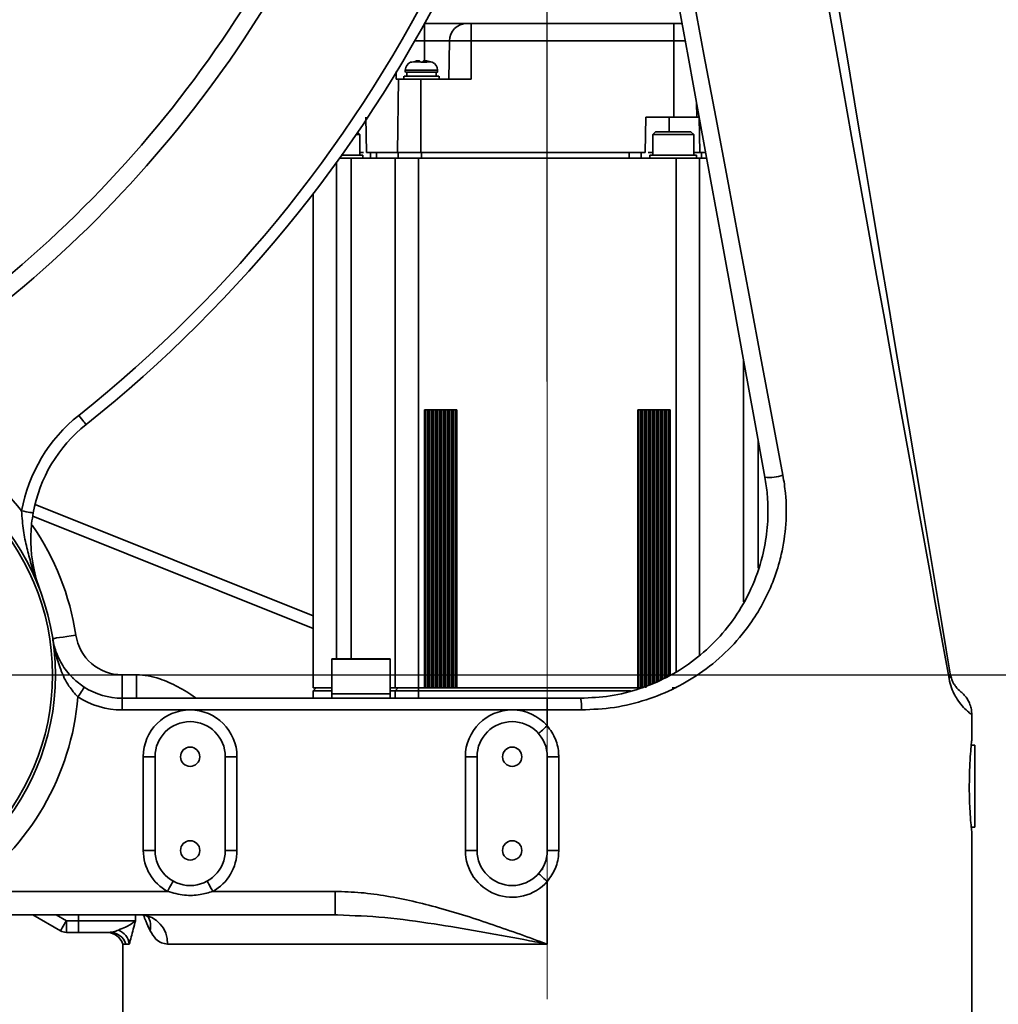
# Model space of a CAD drawing. Header units: millimetres. Extents: x 7702 to 16913, y -3294 to 4428.
# Tile 58 of 88: x 11272 to 11439, y 2780 to 2949. Entities that reach past the tile are written whole.
import ezdxf

# ---------------------------------------------------------------- set-up
doc = ezdxf.new("R2010")
doc.units = ezdxf.units.MM
doc.header["$LTSCALE"] = 6
doc.header["$PDSIZE"] = -1
doc.linetypes.add('CENTER', pattern=[50.8, 31.75, -6.35, 6.35, -6.35])
doc.linetypes.add('CENTERX2', pattern=[20.32, 12.7, -2.54, 2.54, -2.54])
doc.layers.add('中心线', color=4, linetype='CENTERX2', lineweight=20)
doc.layers.add('标注线', color=3, linetype='Continuous', lineweight=20)
doc.layers.add('细点划线', color=6, linetype='CENTER')
doc.dimstyles.new('ISO-25', dxfattribs={"dimtxt": 40, "dimasz": 30, "dimexe": 10, "dimexo": 0.625, "dimtad": 1, "dimtoh": 1, "dimdec": 1, "dimtxsty": 'Standard', "dimcen": 2.5, "dimclrd": 1, "dimclre": 1, "dimclrt": 4, "dimadec": 0, "dimazin": 0, "dimtfac": 1, "dimtdec": 1, "dimtmove": 0, "dimatfit": 3, "dimfxl": 1, "dimarcsym": 0})

# ---------------------------------------------------------------- blocks, each defined once
blk = doc.blocks.new('*D17')
at = {"layer": 'Defpoints', "color": 0, "transparency": 16777216}
for p in [(11362.09, 3164.74), (11362.09, 2886.14), (11236.94, 2847.87)]:
    blk.add_point(p, dxfattribs=at)
at = {"layer": '标注线', "color": 1, "lineweight": -2, "transparency": 16777216}
for p, q in [((11236.94, 2848.49), (11236.94, 3174.74)), ((11362.09, 2886.76), (11362.09, 3174.74)), ((11266.94, 3164.74), (11332.09, 3164.74)), ((11362.09, 3164.74), (11524.07, 3164.74))]:
    blk.add_line(p, q, dxfattribs=at)
at = {"layer": '标注线', "color": 1, "transparency": 16777216}
for points in [[(11266.94, 3169.74), (11266.94, 3159.74), (11236.94, 3164.74)], [(11332.09, 3169.74), (11332.09, 3159.74), (11362.09, 3164.74)]]:
    blk.add_solid(points, dxfattribs=at)
at = {"layer": '标注线', "color": 4, "transparency": 16777216, "insert": (11458.08, 3188.72), "char_height": 40, "attachment_point": 5}
blk.add_mtext('125,1', dxfattribs=at)
blk = doc.blocks.new('*D18')
at = {"layer": 'Defpoints', "color": 0, "transparency": 16777216}
for p in [(11265.97, 2836.65), (11574.61, 2836.65), (11404.26, 2719.4)]:
    blk.add_point(p, dxfattribs=at)
at = {"layer": '标注线', "color": 1, "lineweight": -2, "transparency": 16777216}
for p, q in [((11266.59, 2836.65), (11584.61, 2836.65)), ((11574.61, 2749.4), (11574.61, 2806.65)), ((11404.89, 2719.4), (11584.61, 2719.4))]:
    blk.add_line(p, q, dxfattribs=at)
at = {"layer": '标注线', "color": 1, "transparency": 16777216}
for points in [[(11569.61, 2806.65), (11579.61, 2806.65), (11574.61, 2836.65)], [(11569.61, 2749.4), (11579.61, 2749.4), (11574.61, 2719.4)]]:
    blk.add_solid(points, dxfattribs=at)
at = {"layer": '标注线', "color": 4, "transparency": 16777216, "insert": (11550.63, 2778.02), "char_height": 40, "attachment_point": 5, "rotation": 90}
blk.add_mtext('117,2', dxfattribs=at)

msp = doc.modelspace()

# ---------------------------------------------------------------- linework, layer by layer
at = {"color": 8, "linetype": 'Continuous', "lineweight": 35, "ltscale": 2}
for p, q in [((11341.09, 2944.94), (11341.09, 2947.86)), ((11341.09, 2944.94), (11339.46, 2944.94)), ((11341.09, 2941.54), (11341.09, 2944.94)), ((11385.65, 2944.94), (11383.69, 2944.94)), ((11340.92, 2941.33), (11340.92, 2941.52)), ((11341.28, 2941.52), (11341.28, 2941.32)), ((11341.29, 2941.52), (11341.29, 2941.32)), ((11340.59, 2939.94), (11337.84, 2939.94)), ((11382.89, 2931.9), (11382.89, 2929.4)), ((11326.09, 2839.4), (11326.09, 2924.18)), ((11328.59, 2924.9), (11328.59, 2839.4)), ((11384.09, 2924.9), (11384.09, 2837.23)), ((11395.59, 2890.44), (11395.59, 2849.09)), ((11378.72, 2881.9), (11378.72, 2834.64)), ((11379.07, 2834.79), (11379.07, 2881.9)), ((11379.41, 2881.9), (11379.41, 2834.94)), ((11379.59, 2835.01), (11379.59, 2881.9)), ((11379.76, 2835.08), (11379.76, 2881.9)), ((11380.1, 2881.9), (11380.1, 2835.23)), ((11380.28, 2835.3), (11380.28, 2881.9)), ((11380.45, 2835.37), (11380.45, 2881.9)), ((11380.79, 2881.9), (11380.79, 2835.52)), ((11380.97, 2881.9), (11380.97, 2835.59)), ((11381.14, 2835.66), (11381.14, 2881.9)), ((11381.48, 2881.9), (11381.48, 2835.81)), ((11381.66, 2881.9), (11381.66, 2835.88)), ((11381.83, 2835.95), (11381.83, 2881.9)), ((11382.17, 2881.9), (11382.17, 2836.1)), ((11382.35, 2881.9), (11382.35, 2836.17)), ((11382.52, 2836.26), (11382.52, 2881.9)), ((11382.86, 2881.9), (11382.86, 2836.47)), ((11383.04, 2836.58), (11383.04, 2881.9)), ((11398.09, 2876.73), (11398.09, 2854.84)), ((11322.09, 2844.55), (11274.21, 2863.77)), ((11328.75, 2839.3), (11325.27, 2839.3)), ((11335.27, 2839.3), (11328.75, 2839.3)), ((11340.09, 2832.65), (11340.09, 2833.9)), ((11361.26, 2803.4), (11361.26, 2803.6)), ((11278.22, 2795.65), (11279.95, 2794.65)), ((11282.05, 2794.65), (11282.05, 2795.65)), ((11291.75, 2795.65), (11291.75, 2794.65))]:
    msp.add_line(p, q, dxfattribs=at)
at = {"color": 7, "linetype": 'Continuous', "lineweight": 35, "ltscale": 2}
for p, q in [((11349.09, 2947.9), (11349.09, 2944.94)), ((11383.69, 2947.9), (11349.09, 2947.9)), ((11383.69, 2944.94), (11383.69, 2947.9)), ((11341.09, 2944.94), (11345.36, 2944.94)), ((11345.36, 2944.94), (11345.26, 2938.4)), ((11349.09, 2944.94), (11345.36, 2944.94)), ((11349.09, 2944.94), (11349.09, 2938.4)), ((11383.69, 2944.94), (11349.09, 2944.94)), ((11383.69, 2931.9), (11383.69, 2944.94)), ((11338.95, 2941.3), (11338.72, 2941.3)), ((11339.21, 2941.39), (11338.95, 2941.3)), ((11339.21, 2941.39), (11339.9, 2941.52)), ((11340.42, 2941.39), (11340.26, 2941.52)), ((11340.48, 2941.3), (11340.42, 2941.39)), ((11340.99, 2941.33), (11340.48, 2941.3)), ((11340.76, 2941.39), (11340.92, 2941.52)), ((11341.51, 2941.3), (11340.99, 2941.33)), ((11341.28, 2941.54), (11341.28, 2941.32)), ((11341.45, 2941.39), (11341.29, 2941.52)), ((11341.45, 2941.39), (11341.51, 2941.3)), ((11342.21, 2941.39), (11341.52, 2941.52)), ((11342.46, 2941.3), (11342.21, 2941.39)), ((11336.26, 2939.72), (11336.25, 2938.4)), ((11337.59, 2938.9), (11337.59, 2938.39)), ((11337.84, 2939.94), (11337.84, 2939.59)), ((11338.09, 2939.6), (11338.09, 2938.9)), ((11343.09, 2938.9), (11343.09, 2939.6)), ((11343.34, 2939.59), (11343.34, 2939.94)), ((11343.59, 2938.4), (11343.59, 2938.9)), ((11336.25, 2938.4), (11336.66, 2938.4)), ((11336.66, 2938.4), (11336.49, 2925.9)), ((11340.49, 2938.4), (11340.49, 2925.9)), ((11349.09, 2938.4), (11340.49, 2938.4)), ((11387.61, 2931.9), (11387.57, 2934.43)), ((11331.2, 2925.9), (11331.09, 2931.9)), ((11378.89, 2931.9), (11378.78, 2925.9)), ((11378.89, 2931.9), (11383.69, 2931.9)), ((11388.03, 2931.9), (11387.61, 2931.9)), ((11388.16, 2925.9), (11388.03, 2931.9)), ((11330.09, 2928.93), (11329.43, 2928.93)), ((11330.09, 2928.93), (11329.7, 2929.32)), ((11330.09, 2925.39), (11330.09, 2928.93)), ((11380.56, 2929.4), (11380.09, 2928.93)), ((11380.09, 2928.93), (11380.09, 2925.39)), ((11383.59, 2928.93), (11380.09, 2928.93)), ((11387.09, 2928.93), (11383.59, 2928.93)), ((11387.09, 2928.93), (11386.62, 2929.4)), ((11387.09, 2925.39), (11387.09, 2928.93)), ((11330.09, 2925.9), (11330.67, 2925.9)), ((11330.59, 2924.89), (11330.59, 2925.4)), ((11331.89, 2925.9), (11331.89, 2924.9)), ((11332.94, 2924.9), (11332.94, 2925.9)), ((11336.59, 2925.9), (11336.59, 2924.9)), ((11340.49, 2925.9), (11378.78, 2925.9)), ((11340.59, 2924.9), (11340.59, 2925.9)), ((11376.09, 2925.9), (11376.09, 2924.9)), ((11378.09, 2924.9), (11378.09, 2925.9)), ((11379.3, 2925.9), (11380.09, 2925.9)), ((11379.59, 2925.4), (11379.59, 2924.9)), ((11387.09, 2925.9), (11388.16, 2925.9)), ((11387.59, 2924.89), (11387.59, 2925.4)), ((11388.16, 2925.9), (11389.13, 2925.9)), ((11388.44, 2924.9), (11388.44, 2925.9)), ((11328.59, 2924.9), (11326.61, 2924.9)), ((11336.09, 2924.9), (11336.09, 2834.4)), ((11340.09, 2834.4), (11340.09, 2924.9)), ((11340.09, 2924.9), (11384.09, 2924.9)), ((11388.09, 2840.06), (11388.09, 2924.9)), ((11322.09, 2918.82), (11322.09, 2834.4)), ((11322.09, 2834.4), (11322.09, 2881.9)), ((11341.83, 2881.9), (11341.14, 2881.9)), ((11341.14, 2881.9), (11341.14, 2834.4)), ((11341.32, 2834.4), (11341.32, 2881.9)), ((11341.66, 2881.9), (11341.66, 2834.4)), ((11342.52, 2881.9), (11341.83, 2881.9)), ((11341.83, 2834.4), (11341.83, 2881.9)), ((11342.01, 2834.4), (11342.01, 2881.9)), ((11342.35, 2881.9), (11342.35, 2834.4)), ((11343.21, 2881.9), (11342.52, 2881.9)), ((11342.52, 2834.4), (11342.52, 2881.9)), ((11342.7, 2834.4), (11342.7, 2881.9)), ((11343.04, 2881.9), (11343.04, 2834.4)), ((11343.9, 2881.9), (11343.21, 2881.9)), ((11343.21, 2834.4), (11343.21, 2881.9)), ((11343.39, 2834.4), (11343.39, 2881.9)), ((11343.73, 2881.9), (11343.73, 2834.4)), ((11344.59, 2881.9), (11343.9, 2881.9)), ((11343.9, 2834.4), (11343.9, 2881.9)), ((11344.08, 2834.4), (11344.08, 2881.9)), ((11344.42, 2881.9), (11344.42, 2834.4)), ((11345.28, 2881.9), (11344.59, 2881.9)), ((11344.59, 2881.9), (11344.59, 2834.4)), ((11344.77, 2834.4), (11344.77, 2881.9)), ((11345.11, 2881.9), (11345.11, 2834.4)), ((11345.97, 2881.9), (11345.28, 2881.9)), ((11345.28, 2881.9), (11345.28, 2834.4)), ((11345.46, 2834.4), (11345.46, 2881.9)), ((11345.8, 2881.9), (11345.8, 2834.4)), ((11346.66, 2881.9), (11345.97, 2881.9)), ((11345.97, 2881.9), (11345.97, 2834.4)), ((11346.15, 2834.4), (11346.15, 2881.9)), ((11346.49, 2881.9), (11346.49, 2834.4)), ((11346.66, 2834.4), (11346.66, 2881.9)), ((11378.21, 2881.9), (11377.52, 2881.9)), ((11377.52, 2881.9), (11377.52, 2834.4)), ((11377.69, 2834.4), (11377.69, 2881.9)), ((11378.03, 2881.9), (11378.03, 2834.4)), ((11378.9, 2881.9), (11378.21, 2881.9)), ((11378.21, 2834.4), (11378.21, 2881.9)), ((11378.38, 2834.4), (11378.38, 2881.9)), ((11379.59, 2881.9), (11378.9, 2881.9)), ((11378.9, 2834.4), (11378.9, 2881.9)), ((11380.28, 2881.9), (11379.59, 2881.9)), ((11380.97, 2881.9), (11380.28, 2881.9)), ((11381.66, 2881.9), (11380.97, 2881.9)), ((11382.35, 2881.9), (11381.66, 2881.9)), ((11383.04, 2881.9), (11382.35, 2881.9)), ((11274.6, 2865.77), (11322.09, 2846.7)), ((11325.27, 2839.3), (11325.27, 2833.4)), ((11325.37, 2839.4), (11328.78, 2839.4)), ((11328.78, 2839.4), (11335.17, 2839.4)), ((11335.27, 2833.4), (11335.27, 2839.3)), ((11289.48, 2836.65), (11291.93, 2836.65)), ((11289.48, 2836.65), (11289.48, 2832.65)), ((11291.93, 2836.65), (11291.93, 2832.65)), ((11322.59, 2834.4), (11322.09, 2833.9)), ((11336.09, 2833.9), (11336.59, 2834.4)), ((11341.14, 2834.4), (11340.09, 2834.4)), ((11340.09, 2834.4), (11340.09, 2833.9)), ((11377.52, 2834.4), (11346.66, 2834.4)), ((11384.09, 2834.4), (11383.39, 2834.4)), ((11288.17, 2832.72), (11288.19, 2832.72)), ((11289.48, 2832.65), (11362.09, 2832.65)), ((11289.48, 2832.65), (11289.48, 2830.65)), ((11322.09, 2833.9), (11325.27, 2833.9)), ((11322.09, 2833.9), (11322.09, 2832.65)), ((11325.27, 2833.4), (11325.27, 2832.65)), ((11325.27, 2833.4), (11335.27, 2833.4)), ((11336.09, 2833.9), (11335.27, 2833.9)), ((11335.27, 2832.65), (11335.27, 2833.4)), ((11336.09, 2833.9), (11336.09, 2832.65)), ((11336.09, 2833.9), (11340.09, 2833.9)), ((11340.09, 2833.9), (11376.29, 2833.9)), ((11362.09, 2832.65), (11367.77, 2832.65)), ((11362.09, 2832.65), (11362.09, 2830.65)), ((11301.09, 2830.65), (11289.48, 2830.65)), ((11356.09, 2830.65), (11301.09, 2830.65)), ((11362.09, 2830.65), (11356.09, 2830.65)), ((11362.09, 2830.65), (11362.09, 2827.94)), ((11367.93, 2830.65), (11362.09, 2830.65)), ((11434.59, 2825.55), (11434.59, 2829.92)), ((11435.09, 2824.65), (11434.49, 2824.65)), ((11435.09, 2824.65), (11435.09, 2810.65)), ((11293.09, 2822.65), (11295.09, 2822.65)), ((11293.09, 2806.65), (11293.09, 2822.65)), ((11295.09, 2822.65), (11295.09, 2806.65)), ((11307.09, 2806.65), (11307.09, 2822.65)), ((11309.09, 2822.65), (11307.09, 2822.65)), ((11309.09, 2822.65), (11309.09, 2806.65)), ((11348.09, 2822.65), (11350.09, 2822.65)), ((11348.09, 2806.65), (11348.09, 2822.65)), ((11350.09, 2822.65), (11350.09, 2806.65)), ((11362.09, 2806.65), (11362.09, 2822.65)), ((11364.04, 2822.65), (11362.09, 2822.65)), ((11364.04, 2822.65), (11364.04, 2806.65)), ((11434.49, 2810.65), (11435.09, 2810.65)), ((11434.59, 2774.65), (11434.59, 2809.65)), ((11293.09, 2806.65), (11295.09, 2806.65)), ((11307.09, 2806.65), (11309.09, 2806.65)), ((11350.09, 2806.65), (11348.09, 2806.65)), ((11362.09, 2806.65), (11364.04, 2806.65)), ((11361.26, 2803.4), (11361.06, 2803.4)), ((11362.09, 2801.36), (11362.09, 2790.65)), ((11262.7, 2799.65), (11297.22, 2799.65)), ((11304.96, 2799.65), (11325.84, 2799.65)), ((11325.84, 2799.65), (11325.84, 2795.65)), ((11325.84, 2795.65), (11262.7, 2795.65)), ((11278.95, 2792.92), (11274.22, 2795.65)), ((11326.28, 2795.62), (11325.84, 2795.65)), ((11279.95, 2794.65), (11282.05, 2794.65)), ((11279.95, 2794.65), (11279.95, 2792.65)), ((11282.05, 2794.65), (11291.75, 2794.65)), ((11282.05, 2794.65), (11282.05, 2792.65)), ((11282.05, 2792.65), (11279.95, 2792.65)), ((11287.33, 2792.65), (11282.05, 2792.65)), ((11289.59, 2790.65), (11289.59, 2774.65)), ((11290.14, 2790.65), (11289.59, 2790.65)), ((11290.68, 2790.65), (11290.14, 2790.65)), ((11362.09, 2790.65), (11297.2, 2790.65))]:
    msp.add_line(p, q, dxfattribs=at)
at = {"color": 7, "linetype": 'Continuous', "lineweight": 35, "ltscale": 2, "flags": 128}
for points in [[(11430.69, 2836), (11429.97, 2840.01), (11429.19, 2844.36), (11428.35, 2849.03), (11427.46, 2854.02), (11426.51, 2859.32), (11425.5, 2864.94), (11424.43, 2870.86), (11423.32, 2877.09), (11422.14, 2883.61), (11420.92, 2890.42), (11419.65, 2897.52), (11418.32, 2904.89), (11416.95, 2912.54), (11415.53, 2920.45), (11414.06, 2928.62), (11412.55, 2937.04), (11411, 2945.71), (11409.4, 2954.61), (11407.76, 2963.75), (11406.08, 2973.1), (11404.36, 2982.66), (11402.61, 2992.43)], [(11399.25, 2870.39), (11397.47, 2880.15), (11395.65, 2890.1), (11393.81, 2900.22), (11391.93, 2910.51), (11390.03, 2920.96), (11388.1, 2931.55), (11386.14, 2942.28), (11384.16, 2953.15)], [(11386.81, 2953.5), (11388.84, 2942.64), (11390.86, 2931.91), (11392.84, 2921.31), (11394.8, 2910.87), (11396.73, 2900.58), (11398.63, 2890.45), (11400.49, 2880.51), (11402.33, 2870.75)], [(11411.95, 2950.14), (11413.45, 2941.17), (11414.91, 2932.45), (11416.32, 2924), (11417.69, 2915.81), (11419.01, 2907.89), (11420.29, 2900.26), (11421.52, 2892.92), (11422.69, 2885.88), (11423.82, 2879.14), (11424.89, 2872.71), (11425.92, 2866.6), (11426.88, 2860.8), (11427.8, 2855.34), (11428.66, 2850.2), (11429.46, 2845.4), (11430.2, 2840.94), (11430.89, 2836.82)], [(11385.13, 2947.81), (11385, 2947.84), (11384.42, 2947.9)], [(11283.32, 2879.4), (11283.29, 2879.43), (11283.22, 2879.52), (11283.11, 2879.67), (11282.95, 2879.86), (11282.76, 2880.1), (11282.55, 2880.37), (11282.31, 2880.66), (11282.07, 2880.97)], [(11274.28, 2864.3), (11274.24, 2864.3), (11274.13, 2864.32), (11273.95, 2864.36), (11273.71, 2864.4), (11273.41, 2864.45), (11273.07, 2864.52), (11272.7, 2864.58), (11272.31, 2864.65)], [(11281.58, 2843.44), (11280.8, 2843.32), (11280.06, 2843.21), (11279.38, 2843.1), (11278.78, 2843.01), (11278.29, 2842.94), (11277.92, 2842.88), (11277.7, 2842.85), (11277.62, 2842.84)], [(11283.01, 2834.54), (11282.99, 2834.51), (11282.93, 2834.42), (11282.83, 2834.26), (11282.69, 2834.05), (11282.53, 2833.8), (11282.34, 2833.5), (11282.14, 2833.19), (11281.93, 2832.86)], [(11362.09, 2827.94), (11361.8, 2827.68), (11361.52, 2827.43), (11361.26, 2827.2), (11361.03, 2827), (11360.84, 2826.84), (11360.7, 2826.72), (11360.62, 2826.64), (11360.59, 2826.62)], [(11360.59, 2802.68), (11360.62, 2802.65), (11360.7, 2802.58), (11360.84, 2802.46), (11361.03, 2802.29), (11361.26, 2802.09), (11361.52, 2801.86), (11361.8, 2801.61), (11362.09, 2801.36)], [(11298.19, 2801.4), (11298.17, 2801.36), (11298.11, 2801.26), (11298.02, 2801.1), (11297.9, 2800.89), (11297.76, 2800.62), (11297.59, 2800.32), (11297.41, 2799.99), (11297.22, 2799.65)], [(11304, 2801.4), (11304.01, 2801.36), (11304.07, 2801.26), (11304.16, 2801.1), (11304.28, 2800.89), (11304.43, 2800.62), (11304.59, 2800.32), (11304.77, 2799.99), (11304.96, 2799.65)], [(11279.95, 2794.65), (11279.75, 2794.31), (11279.56, 2793.98), (11279.39, 2793.69), (11279.24, 2793.42), (11279.12, 2793.21), (11279.02, 2793.05), (11278.97, 2792.95), (11278.95, 2792.92)]]:
    msp.add_lwpolyline(points, dxfattribs=at)
at = {"color": 8, "linetype": 'Continuous', "lineweight": 35, "ltscale": 2, "flags": 128}
msp.add_lwpolyline([(11343.34, 2939.94), (11343.33, 2939.94), (11343.05, 2939.94), (11342.44, 2939.94), (11341.58, 2939.94), (11340.59, 2939.94)], dxfattribs=at)
at = {"color": 7, "linetype": 'Continuous', "lineweight": 35, "ltscale": 2}
for centre, radius in [((11237.09, 2836.65), 41), ((11237.09, 2836.65), 40.5), ((11301.09, 2822.65), 1.65), ((11356.09, 2822.65), 1.65), ((11301.09, 2806.65), 1.65), ((11356.09, 2806.65), 1.65)]:
    msp.add_circle(centre, radius, dxfattribs=at)
for centre, radius, start, end in [((11141.36, 3057.82), 200, 299.6519, 337.5653), ((11141.36, 3057.82), 203, 299.6519, 337.5653), ((11141.36, 3057.82), 226, 308.5077, 334.1172), ((11141.36, 3057.82), 228, 308.5077, 334.1172), ((11348.36, 2944.9), 3, 90, 179.2), ((11339.34, 2939.94), 1.5, 113.7212, 180), ((11341.84, 2939.94), 1.5, 0, 66.3412), ((11237.09, 2836.65), 45, 38.4872, 84.0069), ((11298.88, 2859.84), 27, 128.5077, 169.7306), ((11298.88, 2859.84), 25, 128.5077, 169.7306), ((11399.95, 2877.72), 7.36, 264.5033, 288.7974), ((11289.48, 2844.65), 8, 188.6816, 270), ((11325.37, 2839.3), 0.1, 90, 180), ((11335.17, 2839.3), 0.1, 0, 90), ((11429.72, 2836.67), 1.18, 325.3461, 7.3274), ((11289.48, 2844.65), 12, 237.3529, 270), ((11237.09, 2836.65), 45, 304.6921, 355.1711), ((11289.48, 2844.65), 14, 237.3529, 270), ((11361.6, 2831.14), 6.35, 355.5149, 13.6929), ((11301.09, 2822.65), 8, 90, 180), ((11301.09, 2822.65), 8, 0, 90), ((11356.09, 2822.65), 8, 90, 180), ((11356.09, 2822.65), 8, 41.4096, 90), ((11301.09, 2822.65), 6, 0, 180), ((11356.09, 2822.65), 6, 0, 180), ((11301.09, 2806.65), 8, 180, 241.045), ((11301.09, 2806.65), 6, 180, 0), ((11301.09, 2806.65), 8, 298.955, 0), ((11356.09, 2806.65), 8, 180, 318.5904), ((11356.09, 2806.65), 6, 180, 0), ((11292.45, 2790.9), 4.76, 357.0044, 86.6512), ((11279.95, 2794.65), 2, 240, 270), ((11286.76, 2789.65), 3, 19.4712, 90), ((11287.32, 2789.67), 2.98, 19.186, 89.8773), ((11287.72, 2790.29), 2.98, 6.8248, 67.567)]:
    msp.add_arc(centre, radius, start, end, dxfattribs=at)
at = {"color": 8, "linetype": 'Continuous', "lineweight": 35, "ltscale": 2}
for centre, radius, start, end in [((11237.09, 2836.65), 45, 8.6816, 34.6038), ((11290.97, 2793.76), 3.37, 345.9567, 28.8283)]:
    msp.add_arc(centre, radius, start, end, dxfattribs=at)
at = {"color": 7, "linetype": 'Continuous', "lineweight": 35, "ltscale": 2}
for points, knots in [([(11341.09, 2947.9), (11342, 2947.9), (11343.41, 2947.9), (11345.1, 2947.9), (11346.27, 2947.9), (11347.2, 2947.9), (11348.11, 2947.9), (11348.26, 2947.9), (11348.36, 2947.9)], [0, 0, 0, 0, 0.239457, 0.36836, 0.500001, 0.63164, 0.760544, 1, 1, 1, 1]), ([(11349.09, 2947.9), (11348.99, 2947.9), (11348.8, 2947.9), (11348.56, 2947.9), (11348.39, 2947.9), (11348.37, 2947.9), (11348.36, 2947.9)], [0, 0, 0, 0, 0.250019, 0.500024, 0.750001, 1, 1, 1, 1]), ([(11384.42, 2947.9), (11384.41, 2947.9), (11384.39, 2947.9), (11384.22, 2947.9), (11383.98, 2947.9), (11383.79, 2947.9), (11383.69, 2947.9)], [0, 0, 0, 0, 0.250001, 0.49998, 0.75003, 1, 1, 1, 1]), ([(11385.11, 2947.9), (11385, 2947.9), (11384.49, 2947.9), (11384.45, 2947.9), (11384.42, 2947.9)], [0, 0, 0, 0, 0.227886, 1, 1, 1, 1]), ([(11340.42, 2941.39), (11340.3, 2941.39), (11340.07, 2941.39), (11339.85, 2941.39), (11339.74, 2941.39), (11339.62, 2941.39), (11339.42, 2941.39), (11339.28, 2941.39), (11339.21, 2941.39)], [0, 0, 0, 0, 0.249365, 0.463913, 0.496122, 0.500115, 0.749055, 1, 1, 1, 1]), ([(11339.66, 2941.52), (11339.68, 2941.53), (11339.72, 2941.53), (11339.79, 2941.54), (11339.86, 2941.54), (11339.89, 2941.54), (11339.9, 2941.53), (11339.89, 2941.53), (11339.89, 2941.52)], [0, 0, 0, 0, 0.130992, 0.258206, 0.500413, 0.742374, 0.8693, 1, 1, 1, 1]), ([(11340.26, 2941.52), (11340.25, 2941.53), (11340.24, 2941.53), (11340.2, 2941.54), (11340.13, 2941.54), (11340.02, 2941.54), (11339.94, 2941.53), (11339.9, 2941.52)], [0, 0, 0, 0, 0.128041, 0.25482, 0.504069, 0.749994, 1, 1, 1, 1]), ([(11340.92, 2941.52), (11340.93, 2941.53), (11340.94, 2941.53), (11340.98, 2941.54), (11341.05, 2941.54), (11341.14, 2941.54), (11341.22, 2941.53), (11341.26, 2941.53), (11341.28, 2941.52)], [0, 0, 0, 0, 0.130691, 0.257643, 0.499603, 0.741824, 0.869015, 1, 1, 1, 1]), ([(11341.52, 2941.52), (11341.5, 2941.53), (11341.46, 2941.53), (11341.39, 2941.54), (11341.32, 2941.54), (11341.29, 2941.54), (11341.28, 2941.53), (11341.29, 2941.53), (11341.29, 2941.52)], [0, 0, 0, 0, 0.130986, 0.2582, 0.500399, 0.742392, 0.869311, 1, 1, 1, 1]), ([(11342.21, 2941.39), (11342.19, 2941.39), (11342.15, 2941.39), (11342.04, 2941.39), (11341.98, 2941.39), (11341.91, 2941.39), (11341.75, 2941.39), (11341.55, 2941.39), (11341.45, 2941.39)], [0, 0, 0, 0, 0.250979, 0.464619, 0.49631, 0.500087, 0.750663, 1, 1, 1, 1]), ([(11341.26, 2938.9), (11340.87, 2938.9), (11340.08, 2938.9), (11338.95, 2938.9), (11338.1, 2938.9), (11337.62, 2938.9), (11337.64, 2938.9), (11337.65, 2938.9)], [0, 0, 0, 0, 0.2185655, 0.4371358, 0.6556981, 0.8742629, 1, 1, 1, 1]), ([(11341.21, 2939.6), (11340.85, 2939.6), (11340.13, 2939.6), (11339.09, 2939.6), (11338.3, 2939.6), (11337.87, 2939.6), (11337.89, 2939.6), (11337.89, 2939.6)], [0, 0, 0, 0, 0.218564, 0.437132, 0.6557, 0.874263, 1, 1, 1, 1]), ([(11343.29, 2939.6), (11343.3, 2939.6), (11343.34, 2939.6), (11342.97, 2939.6), (11342.23, 2939.6), (11341.55, 2939.6), (11341.21, 2939.6)], [0, 0, 0, 0, 0.124014, 0.416012, 0.708007, 1, 1, 1, 1]), ([(11343.53, 2938.9), (11343.55, 2938.9), (11343.59, 2938.9), (11343.18, 2938.9), (11342.38, 2938.9), (11341.64, 2938.9), (11341.26, 2938.9)], [0, 0, 0, 0, 0.124016, 0.416012, 0.708002, 1, 1, 1, 1]), ([(11340.49, 2938.4), (11339.99, 2938.4), (11338.99, 2938.4), (11337.72, 2938.4), (11336.84, 2938.4), (11336.72, 2938.4), (11336.66, 2938.4)], [0, 0, 0, 0, 0.249999, 0.499998, 0.749998, 1, 1, 1, 1]), ([(11383.69, 2931.9), (11384.2, 2931.9), (11385.23, 2931.9), (11386.52, 2931.9), (11387.43, 2931.9), (11387.55, 2931.9), (11387.61, 2931.9)], [0, 0, 0, 0, 0.249992, 0.499999, 0.749998, 1, 1, 1, 1]), ([(11386.62, 2929.4), (11386.58, 2929.4), (11386.49, 2929.4), (11385.79, 2929.4), (11384.78, 2929.4), (11383.59, 2929.4), (11382.4, 2929.4), (11381.4, 2929.4), (11380.69, 2929.4), (11380.6, 2929.4), (11380.56, 2929.4)], [0, 0, 0, 0, 0.124998, 0.249998, 0.374998, 0.500003, 0.624997, 0.750006, 0.875, 1, 1, 1, 1]), ([(11330.59, 2925.4), (11330.53, 2925.4), (11330.41, 2925.4), (11329.48, 2925.4), (11328.24, 2925.4), (11327.29, 2925.4), (11326.86, 2925.4)], [0, 0, 0, 0, 0.261287, 0.522572, 0.783861, 1, 1, 1, 1]), ([(11331.2, 2925.9), (11331.94, 2925.9), (11333.43, 2925.9), (11335.13, 2925.9), (11336.27, 2925.9), (11336.42, 2925.9), (11336.49, 2925.9)], [0, 0, 0, 0, 0.250001, 0.500003, 0.750001, 1, 1, 1, 1]), ([(11336.49, 2925.9), (11336.55, 2925.9), (11336.67, 2925.9), (11337.6, 2925.9), (11338.92, 2925.9), (11339.97, 2925.9), (11340.49, 2925.9)], [0, 0, 0, 0, 0.2499995, 0.4999997, 0.7499984, 1, 1, 1, 1]), ([(11387.59, 2925.4), (11387.53, 2925.4), (11387.41, 2925.4), (11386.49, 2925.4), (11385.16, 2925.4), (11383.59, 2925.4), (11382.02, 2925.4), (11380.7, 2925.4), (11379.77, 2925.4), (11379.65, 2925.4), (11379.59, 2925.4)], [0, 0, 0, 0, 0.125, 0.249996, 0.374997, 0.5, 0.625003, 0.750004, 0.875, 1, 1, 1, 1]), ([(11336.09, 2924.9), (11335.98, 2924.9), (11335.75, 2924.9), (11334.02, 2924.9), (11331.54, 2924.9), (11329.57, 2924.9), (11328.59, 2924.9)], [0, 0, 0, 0, 0.25, 0.499999, 0.749999, 1, 1, 1, 1]), ([(11340.09, 2924.9), (11339.57, 2924.9), (11338.52, 2924.9), (11337.2, 2924.9), (11336.27, 2924.9), (11336.15, 2924.9), (11336.09, 2924.9)], [0, 0, 0, 0, 0.249996, 0.499999, 0.749998, 1, 1, 1, 1]), ([(11388.09, 2924.9), (11388.03, 2924.9), (11387.91, 2924.9), (11386.99, 2924.9), (11385.66, 2924.9), (11384.61, 2924.9), (11384.09, 2924.9)], [0, 0, 0, 0, 0.2499971, 0.4999978, 0.7499976, 1, 1, 1, 1]), ([(11389.31, 2924.9), (11389.07, 2924.9), (11388.25, 2924.9), (11388.16, 2924.9), (11388.09, 2924.9)], [0, 0, 0, 0, 0.284586, 1, 1, 1, 1]), ([(11367.77, 2832.65), (11369.47, 2832.73), (11372.93, 2832.89), (11377.88, 2834.16), (11382.55, 2836.12), (11386.87, 2838.8), (11390.8, 2842.22), (11394.24, 2846.39), (11397.04, 2851.29), (11398.82, 2856.35), (11399.69, 2861.25), (11399.82, 2864.83), (11399.64, 2867.89), (11399.4, 2869.42), (11399.25, 2870.39)], [0, 0, 0, 0, 0.088994, 0.180835, 0.270067, 0.361555, 0.457738, 0.556331, 0.658249, 0.763812, 0.840191, 0.918753, 0.94899, 1, 1, 1, 1]), ([(11402.33, 2870.75), (11402.49, 2869.72), (11402.93, 2866.97), (11402.94, 2862.37), (11402.39, 2858.63), (11401.59, 2855.34), (11400.65, 2852.45), (11398.9, 2848.71), (11396.44, 2844.77), (11393.09, 2840.83), (11388.82, 2837.2), (11384.08, 2834.34), (11379.01, 2832.26), (11373.58, 2830.91), (11369.81, 2830.74), (11367.93, 2830.65)], [0, 0, 0, 0, 0.050498, 0.135905, 0.221341, 0.23372, 0.302261, 0.371141, 0.43978, 0.53704, 0.634314, 0.725375, 0.816403, 0.908219, 1, 1, 1, 1]), ([(11275.48, 2851.05), (11275.47, 2851.06), (11274.92, 2852.55), (11274.1, 2854.95), (11273.18, 2858.35), (11272.54, 2861.36), (11272.39, 2863.52), (11272.31, 2864.65)], [0, 0, 0, 0, 0.001801, 0.348505, 0.556773, 0.766524, 1, 1, 1, 1]), ([(11274.28, 2864.3), (11274.19, 2863.69), (11273.99, 2862.48), (11273.85, 2860.29), (11273.91, 2857.8), (11274.36, 2854.56), (11274.98, 2852.37), (11275.47, 2851.06), (11275.48, 2851.05)], [0, 0, 0, 0, 0.123222, 0.246735, 0.454287, 0.662422, 0.998394, 1, 1, 1, 1]), ([(11281.93, 2832.86), (11281.39, 2833.46), (11280.1, 2834.9), (11278.97, 2837.44), (11278.11, 2840.15), (11277.76, 2841.93), (11277.62, 2842.83), (11277.62, 2842.84)], [0, 0, 0, 0, 0.20567, 0.489265, 0.742291, 0.998198, 1, 1, 1, 1]), ([(11277.62, 2842.84), (11277.62, 2842.83), (11277.73, 2842.09), (11278.09, 2840.65), (11278.94, 2838.82), (11279.94, 2837.32), (11280.67, 2836.49), (11281.64, 2835.53), (11282.36, 2835.01), (11283.01, 2834.54)], [0, 0, 0, 0, 0.0015275, 0.2486553, 0.4953112, 0.6380631, 0.7804636, 0.8014817, 1, 1, 1, 1]), ([(11430.89, 2836.82), (11430.96, 2836.54), (11431.1, 2835.91), (11431.35, 2835.4), (11431.7, 2834.79), (11432.25, 2834.1), (11432.64, 2833.79), (11432.65, 2833.79), (11432.65, 2833.79)], [0, 0, 0, 0, 0.075924, 0.174057, 0.273802, 0.486741, 0.978708, 1, 1, 1, 1]), ([(11325.27, 2834.4), (11325.03, 2834.4), (11324.27, 2834.4), (11323.2, 2834.4), (11322.27, 2834.4), (11322.15, 2834.4), (11322.09, 2834.4)], [0, 0, 0, 0, 0.134054, 0.422705, 0.711351, 1, 1, 1, 1]), ([(11336.09, 2834.4), (11336.05, 2834.4), (11336.01, 2834.4), (11335.36, 2834.4), (11335.27, 2834.4)], [0, 0, 0, 0, 0.86723, 1, 1, 1, 1]), ([(11336.09, 2834.4), (11336.15, 2834.4), (11336.27, 2834.4), (11337.2, 2834.4), (11338.52, 2834.4), (11339.57, 2834.4), (11340.09, 2834.4)], [0, 0, 0, 0, 0.250002, 0.500001, 0.750004, 1, 1, 1, 1]), ([(11341.14, 2834.4), (11341.16, 2834.4), (11341.2, 2834.4), (11341.25, 2834.4), (11341.29, 2834.4), (11341.31, 2834.4), (11341.32, 2834.4)], [0, 0, 0, 0, 0.249885, 0.499825, 0.749854, 1, 1, 1, 1]), ([(11341.66, 2834.4), (11341.65, 2834.4), (11341.63, 2834.4), (11341.59, 2834.4), (11341.54, 2834.4), (11341.49, 2834.4), (11341.44, 2834.4), (11341.39, 2834.4), (11341.35, 2834.4), (11341.33, 2834.4), (11341.32, 2834.4)], [0, 0, 0, 0, 0.124989, 0.250007, 0.374984, 0.500071, 0.625016, 0.749993, 0.875011, 1, 1, 1, 1]), ([(11341.66, 2834.4), (11341.67, 2834.4), (11341.69, 2834.4), (11341.73, 2834.4), (11341.78, 2834.4), (11341.82, 2834.4), (11341.83, 2834.4)], [0, 0, 0, 0, 0.249947, 0.499899, 0.749928, 1, 1, 1, 1]), ([(11341.83, 2834.4), (11341.85, 2834.4), (11341.89, 2834.4), (11341.94, 2834.4), (11341.98, 2834.4), (11342, 2834.4), (11342.01, 2834.4)], [0, 0, 0, 0, 0.249945, 0.499945, 0.750017, 1, 1, 1, 1]), ([(11342.35, 2834.4), (11342.34, 2834.4), (11342.32, 2834.4), (11342.28, 2834.4), (11342.23, 2834.4), (11342.18, 2834.4), (11342.13, 2834.4), (11342.08, 2834.4), (11342.04, 2834.4), (11342.02, 2834.4), (11342.01, 2834.4)], [0, 0, 0, 0, 0.125065, 0.250072, 0.375038, 0.499973, 0.625049, 0.750015, 0.875022, 1, 1, 1, 1]), ([(11342.35, 2834.4), (11342.36, 2834.4), (11342.38, 2834.4), (11342.42, 2834.4), (11342.47, 2834.4), (11342.51, 2834.4), (11342.52, 2834.4)], [0, 0, 0, 0, 0.250014, 0.500032, 0.749861, 1, 1, 1, 1]), ([(11342.52, 2834.4), (11342.54, 2834.4), (11342.58, 2834.4), (11342.63, 2834.4), (11342.67, 2834.4), (11342.69, 2834.4), (11342.7, 2834.4)], [0, 0, 0, 0, 0.249945, 0.499945, 0.750017, 1, 1, 1, 1]), ([(11343.04, 2834.4), (11343.03, 2834.4), (11343.01, 2834.4), (11342.97, 2834.4), (11342.92, 2834.4), (11342.87, 2834.4), (11342.82, 2834.4), (11342.77, 2834.4), (11342.73, 2834.4), (11342.71, 2834.4), (11342.7, 2834.4)], [0, 0, 0, 0, 0.124974, 0.249977, 0.37507, 0.5, 0.62493, 0.750023, 0.875026, 1, 1, 1, 1]), ([(11343.04, 2834.4), (11343.05, 2834.4), (11343.07, 2834.4), (11343.11, 2834.4), (11343.16, 2834.4), (11343.2, 2834.4), (11343.21, 2834.4)], [0, 0, 0, 0, 0.250019, 0.500042, 0.750142, 1, 1, 1, 1]), ([(11343.21, 2834.4), (11343.23, 2834.4), (11343.27, 2834.4), (11343.32, 2834.4), (11343.36, 2834.4), (11343.38, 2834.4), (11343.39, 2834.4)], [0, 0, 0, 0, 0.250214, 0.5002, 0.750031, 1, 1, 1, 1]), ([(11343.73, 2834.4), (11343.72, 2834.4), (11343.7, 2834.4), (11343.66, 2834.4), (11343.61, 2834.4), (11343.56, 2834.4), (11343.51, 2834.4), (11343.46, 2834.4), (11343.42, 2834.4), (11343.4, 2834.4), (11343.39, 2834.4)], [0, 0, 0, 0, 0.1249783, 0.2499854, 0.3749512, 0.5000273, 0.6249619, 0.7499277, 0.8749348, 1, 1, 1, 1]), ([(11343.73, 2834.4), (11343.74, 2834.4), (11343.76, 2834.4), (11343.8, 2834.4), (11343.85, 2834.4), (11343.89, 2834.4), (11343.9, 2834.4)], [0, 0, 0, 0, 0.249947, 0.499899, 0.749928, 1, 1, 1, 1]), ([(11343.9, 2834.4), (11343.92, 2834.4), (11343.96, 2834.4), (11344.01, 2834.4), (11344.05, 2834.4), (11344.07, 2834.4), (11344.08, 2834.4)], [0, 0, 0, 0, 0.249945, 0.499945, 0.750017, 1, 1, 1, 1]), ([(11344.42, 2834.4), (11344.41, 2834.4), (11344.39, 2834.4), (11344.35, 2834.4), (11344.3, 2834.4), (11344.25, 2834.4), (11344.2, 2834.4), (11344.15, 2834.4), (11344.11, 2834.4), (11344.09, 2834.4), (11344.08, 2834.4)], [0, 0, 0, 0, 0.124989, 0.250007, 0.374984, 0.499929, 0.625016, 0.749993, 0.875011, 1, 1, 1, 1]), ([(11344.42, 2834.4), (11344.43, 2834.4), (11344.45, 2834.4), (11344.49, 2834.4), (11344.54, 2834.4), (11344.58, 2834.4), (11344.59, 2834.4)], [0, 0, 0, 0, 0.250146, 0.50012, 0.749905, 1, 1, 1, 1]), ([(11344.59, 2834.4), (11344.61, 2834.4), (11344.65, 2834.4), (11344.7, 2834.4), (11344.74, 2834.4), (11344.76, 2834.4), (11344.77, 2834.4)], [0, 0, 0, 0, 0.249945, 0.499945, 0.750017, 1, 1, 1, 1]), ([(11345.11, 2834.4), (11345.1, 2834.4), (11345.08, 2834.4), (11345.04, 2834.4), (11344.99, 2834.4), (11344.94, 2834.4), (11344.89, 2834.4), (11344.84, 2834.4), (11344.8, 2834.4), (11344.78, 2834.4), (11344.77, 2834.4)], [0, 0, 0, 0, 0.1250629, 0.2499544, 0.3750497, 0.499982, 0.6250558, 0.7500193, 0.875024, 1, 1, 1, 1]), ([(11345.11, 2834.4), (11345.12, 2834.4), (11345.14, 2834.4), (11345.18, 2834.4), (11345.23, 2834.4), (11345.27, 2834.4), (11345.28, 2834.4)], [0, 0, 0, 0, 0.250019, 0.500042, 0.750142, 1, 1, 1, 1]), ([(11345.28, 2834.4), (11345.3, 2834.4), (11345.34, 2834.4), (11345.39, 2834.4), (11345.43, 2834.4), (11345.45, 2834.4), (11345.46, 2834.4)], [0, 0, 0, 0, 0.249945, 0.499945, 0.750017, 1, 1, 1, 1]), ([(11345.8, 2834.4), (11345.79, 2834.4), (11345.77, 2834.4), (11345.73, 2834.4), (11345.68, 2834.4), (11345.63, 2834.4), (11345.58, 2834.4), (11345.53, 2834.4), (11345.49, 2834.4), (11345.47, 2834.4), (11345.46, 2834.4)], [0, 0, 0, 0, 0.124973, 0.249974, 0.374934, 0.500005, 0.624934, 0.750026, 0.875027, 1, 1, 1, 1]), ([(11345.8, 2834.4), (11345.81, 2834.4), (11345.83, 2834.4), (11345.87, 2834.4), (11345.92, 2834.4), (11345.96, 2834.4), (11345.97, 2834.4)], [0, 0, 0, 0, 0.249947, 0.499899, 0.749928, 1, 1, 1, 1]), ([(11345.97, 2834.4), (11345.99, 2834.4), (11346.03, 2834.4), (11346.08, 2834.4), (11346.12, 2834.4), (11346.14, 2834.4), (11346.15, 2834.4)], [0, 0, 0, 0, 0.250002, 0.500058, 0.749961, 1, 1, 1, 1]), ([(11346.49, 2834.4), (11346.48, 2834.4), (11346.46, 2834.4), (11346.42, 2834.4), (11346.37, 2834.4), (11346.32, 2834.4), (11346.27, 2834.4), (11346.22, 2834.4), (11346.18, 2834.4), (11346.16, 2834.4), (11346.15, 2834.4)], [0, 0, 0, 0, 0.1249783, 0.2499854, 0.3749512, 0.5000273, 0.6249619, 0.7499277, 0.8749348, 1, 1, 1, 1]), ([(11346.49, 2834.4), (11346.5, 2834.4), (11346.52, 2834.4), (11346.56, 2834.4), (11346.61, 2834.4), (11346.65, 2834.4), (11346.66, 2834.4)], [0, 0, 0, 0, 0.250008, 0.500034, 0.750137, 1, 1, 1, 1]), ([(11377.69, 2834.4), (11377.68, 2834.4), (11377.66, 2834.4), (11377.62, 2834.4), (11377.57, 2834.4), (11377.53, 2834.4), (11377.52, 2834.4)], [0, 0, 0, 0, 0.24988, 0.500184, 0.749802, 1, 1, 1, 1]), ([(11378.03, 2834.4), (11378.02, 2834.4), (11378, 2834.4), (11377.96, 2834.4), (11377.91, 2834.4), (11377.86, 2834.4), (11377.81, 2834.4), (11377.76, 2834.4), (11377.72, 2834.4), (11377.7, 2834.4), (11377.69, 2834.4)], [0, 0, 0, 0, 0.124889, 0.250007, 0.374839, 0.500055, 0.624987, 0.749819, 0.874937, 1, 1, 1, 1]), ([(11434.57, 2829.93), (11434.56, 2830.19), (11434.54, 2830.75), (11434.3, 2831.57), (11433.95, 2832.33), (11433.53, 2832.94), (11433.1, 2833.41), (11432.8, 2833.67), (11432.66, 2833.78), (11432.65, 2833.78)], [0, 0, 0, 0, 0.1741187, 0.380816, 0.567936, 0.7345675, 0.8786095, 0.9967582, 1, 1, 1, 1]), ([(11362.09, 2827.94), (11362.61, 2827.21), (11363.64, 2825.73), (11364.02, 2823.8), (11364.03, 2822.78), (11364.04, 2822.65)], [0, 0, 0, 0, 0.4650482, 0.9329265, 1, 1, 1, 1]), ([(11434.15, 2817.65), (11434.16, 2818.54), (11434.18, 2820.34), (11434.32, 2822.73), (11434.47, 2824.53), (11434.58, 2825.55), (11434.58, 2825.55), (11434.58, 2825.55)], [0, 0, 0, 0, 0.2139493, 0.4278647, 0.6426005, 0.8578783, 1, 1, 1, 1]), ([(11434.59, 2809.65), (11434.59, 2809.65), (11434.6, 2809.5), (11434.55, 2810.02), (11434.42, 2811.25), (11434.27, 2813.31), (11434.16, 2815.56), (11434.15, 2817.05), (11434.15, 2817.65)], [0, 0, 0, 0, 0.000767, 0.214274, 0.427743, 0.642331, 0.857463, 1, 1, 1, 1]), ([(11364.04, 2806.65), (11364.03, 2806.52), (11364.02, 2805.5), (11363.64, 2803.56), (11362.61, 2802.09), (11362.09, 2801.36)], [0, 0, 0, 0, 0.0670735, 0.5349518, 1, 1, 1, 1]), ([(11304.96, 2799.65), (11304.25, 2799.44), (11302.68, 2798.98), (11300, 2798.89), (11298.18, 2799.39), (11297.22, 2799.65)], [0, 0, 0, 0, 0.283199, 0.622567, 1, 1, 1, 1]), ([(11325.84, 2799.65), (11327.32, 2799.6), (11330.28, 2799.51), (11336.21, 2798.67), (11343.77, 2796.91), (11352.85, 2793.99), (11358.99, 2791.77), (11362.07, 2790.65), (11362.09, 2790.65)], [0, 0, 0, 0, 0.118287, 0.236646, 0.478059, 0.738064, 0.998604, 1, 1, 1, 1]), ([(11292.75, 2795.64), (11292.96, 2795.62), (11293.4, 2795.58), (11293.87, 2795.35), (11294.07, 2795.15), (11294.05, 2795.18), (11294.04, 2795.19)], [0, 0, 0, 0, 0.302895, 0.634197, 0.904036, 1, 1, 1, 1]), ([(11288.85, 2793.05), (11289.26, 2793.21), (11290.26, 2793.61), (11291.21, 2794.16), (11291.64, 2794.54), (11291.75, 2794.65), (11291.75, 2794.65)], [0, 0, 0, 0, 0.325825, 0.798977, 0.997124, 1, 1, 1, 1]), ([(11291.75, 2794.65), (11291.75, 2794.64), (11291.5, 2793.69), (11291.14, 2792.16), (11290.8, 2791.04), (11290.68, 2790.65)], [0, 0, 0, 0, 0.002336, 0.645369, 1, 1, 1, 1]), ([(11287.33, 2792.65), (11287.55, 2792.67), (11288.05, 2792.72), (11288.56, 2792.93), (11288.85, 2793.05)], [0, 0, 0, 0, 0.438509, 1, 1, 1, 1]), ([(11297.2, 2790.65), (11296.86, 2790.69), (11296.16, 2790.78), (11295.14, 2791.49), (11294.56, 2792.42), (11294.24, 2792.94)], [0, 0, 0, 0, 0.298888, 0.608277, 1, 1, 1, 1])]:
    msp.add_open_spline(points, degree=3, knots=knots, dxfattribs=at)
at = {"color": 8, "linetype": 'Continuous', "lineweight": 35, "ltscale": 2}
for points, knots in [([(11291.93, 2836.65), (11292.6, 2836.61), (11293.94, 2836.53), (11296.35, 2835.88), (11299.05, 2834.65), (11301.07, 2833.41), (11302.06, 2832.69), (11302.12, 2832.65)], [0, 0, 0, 0, 0.179111, 0.363235, 0.668447, 0.980761, 1, 1, 1, 1]), ([(11434.47, 2829.92), (11434.49, 2829.9), (11434.55, 2829.86), (11434.03, 2830.26), (11433.27, 2830.96), (11432.4, 2831.96), (11431.67, 2833.16), (11431.1, 2834.29), (11430.82, 2835.45), (11430.69, 2836)], [0, 0, 0, 0, 0.172702, 0.368742, 0.566775, 0.743158, 0.830296, 0.919571, 1, 1, 1, 1]), ([(11294.24, 2792.94), (11293.99, 2793.49), (11293.6, 2794.36), (11293.26, 2795.26), (11293.14, 2795.59)], [0, 0, 0, 0, 0.63341, 1, 1, 1, 1]), ([(11362.09, 2790.65), (11362.07, 2790.65), (11361.98, 2790.67), (11360.65, 2790.92), (11356.78, 2791.66), (11350.43, 2792.84), (11342.5, 2794.16), (11334.45, 2795.31), (11328.96, 2795.52), (11326.28, 2795.62)], [0, 0, 0, 0, 0.001481, 0.007836, 0.111522, 0.325418, 0.539848, 0.775356, 1, 1, 1, 1])]:
    msp.add_open_spline(points, degree=3, knots=knots, dxfattribs=at)
at = {"layer": '中心线', "ltscale": 2}
msp.add_line((11362.09, 2933.64), (11362.09, 2684.54), dxfattribs=at)
at = {"layer": '细点划线', "ltscale": 15}
msp.add_arc((11318.07, 2209.07), 760, 90, 125, dxfattribs=at)
at = {"layer": '细点划线', "color": 4, "ltscale": 15}
for centre, radius, start, end in [((11318.07, 2209.07), 760, 90, 125), ((11318.74, 2209.88), 759.2, 9.949, 90.051)]:
    msp.add_arc(centre, radius, start, end, dxfattribs=at)

# ---------------------------------------------------------------- dimensions: what is measured, and where the dimension line sits
at = {"layer": '标注线'}
dim = msp.add_linear_dim(base=(11362.0907, 3164.7382), p1=(11236.9416, 2847.8692), p2=(11362.0907, 2886.1391), dimstyle='ISO-25', dxfattribs=at)
dim.commit()
dim.dimension.update_dxf_attribs({"geometry": '*D17', "text_midpoint": (11458.0789, 3188.7152)})
dim = msp.add_linear_dim(base=(11574.60822, 2836.64767), p1=(11404.26312, 2719.39773), p2=(11265.96559, 2836.64767), angle=90, dimstyle='ISO-25', dxfattribs=at)
dim.commit()
dim.dimension.update_dxf_attribs({"geometry": '*D18', "text_midpoint": (11574.60822, 2778.0227), "dimtype": 160})

doc.saveas('drawing.dxf')
